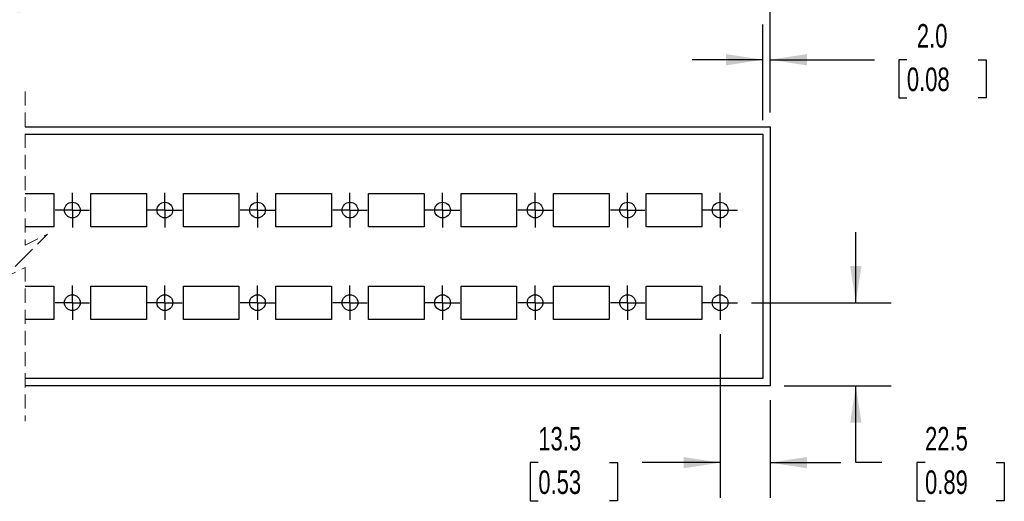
# Model space of a CAD drawing. Header units: millimetres. Extents: x 0 to 838, y 0 to 648.
# Tile 3 of 6: x 304 to 570, y 291 to 422. Entities that reach past the tile are written whole.
import ezdxf

# ---------------------------------------------------------------- set-up
doc = ezdxf.new("R2010")
doc.units = ezdxf.units.MM
doc.header["$LTSCALE"] = 3
doc.linetypes.add('CENTERX2', pattern=[20.32, 12.7, -2.54, 2.54, -2.54])
doc.linetypes.add('HIDDEN', pattern=[1.905, 1.27, -0.635])
doc.layers.add('CENTER', color=40, linetype='CENTERX2')
doc.layers.add('DIMENSIONS', color=140, linetype='Continuous', lineweight=25)
doc.styles.add('SLDTEXTSTYLE0', font='TXT', dxfattribs={"width": 0.7})
doc.dimstyles.new('SLDDIMSTYLE0', dxfattribs={"dimtxt": 6.474023, "dimasz": 9.906, "dimexe": 0, "dimexo": 0.0625, "dimgap": 1.618506, "dimtad": 0, "dimtih": 1, "dimtoh": 1, "dimdec": 1, "dimrnd": 1e-09, "dimzin": 4, "dimdsep": 46, "dimtxsty": 'SLDTEXTSTYLE0', "dimsah": 1, "dimcen": 0.09, "dimadec": 0, "dimazin": 1, "dimtfac": 1, "dimtdec": 1, "dimtmove": 0, "dimatfit": 0, "dimfxl": 0, "dimfrac": 2, "dimtolj": 1, "dimtzin": 12, "dimarcsym": 0})
doc.dimstyles.new('SLDDIMSTYLE2', dxfattribs={"dimtxt": 6.474023, "dimasz": 9.906, "dimexe": 0, "dimexo": 0.0625, "dimgap": 1.618506, "dimtad": 0, "dimtih": 1, "dimtoh": 1, "dimdec": 1, "dimrnd": 1e-09, "dimzin": 12, "dimdsep": 46, "dimtxsty": 'SLDTEXTSTYLE0', "dimsah": 1, "dimcen": 0.09, "dimadec": 0, "dimazin": 3, "dimtfac": 1, "dimtdec": 1, "dimtmove": 0, "dimatfit": 0, "dimfxl": 0, "dimfrac": 2, "dimtolj": 1, "dimtzin": 12, "dimarcsym": 0})
doc.dimstyles.new('SLDDIMSTYLE4', dxfattribs={"dimtxt": 6.474023, "dimasz": 9.906, "dimexe": 0, "dimexo": 0.0625, "dimgap": 1.618506, "dimtad": 0, "dimtih": 1, "dimtoh": 1, "dimdec": 1, "dimrnd": 1e-09, "dimzin": 4, "dimdsep": 46, "dimtxsty": 'SLDTEXTSTYLE0', "dimsah": 1, "dimcen": 0.09, "dimadec": 0, "dimazin": 1, "dimtfac": 1, "dimtdec": 1, "dimtofl": 0, "dimtmove": 0, "dimatfit": 3, "dimfxl": 0, "dimfrac": 2, "dimtolj": 1, "dimtzin": 12, "dimarcsym": 0})

# ---------------------------------------------------------------- blocks, each defined once
blk = doc.blocks.new('_D_11')
at = {"layer": 'DIMENSIONS'}
for p, q in [((504.94, 394.42), (504.94, 420.23)), ((506.94, 396.42), (506.94, 420.23)), ((504.94, 410.71), (485.89, 410.71)), ((506.94, 410.71), (535.09, 410.71)), ((543.86, 410.71), (541.69, 410.71)), ((541.69, 410.71), (541.69, 400.42)), ((563.1, 410.71), (565.28, 410.71)), ((565.28, 410.71), (565.28, 400.42)), ((541.69, 400.42), (543.86, 400.42)), ((565.28, 400.42), (563.1, 400.42))]:
    blk.add_line(p, q, dxfattribs=at)
for points in [[(504.94, 410.71), (495.03, 412.23), (495.03, 409.18)], [(506.94, 410.71), (516.85, 409.18), (516.85, 412.23)]]:
    blk.add_solid(points, dxfattribs=at)
at = {"layer": 'DIMENSIONS', "char_height": 6.35, "attachment_point": 1, "style": 'SLDTEXTSTYLE0'}
for s, insert in [('2.0', (546.56, 420.34)), ('0.08', (543.86, 408.6))]:
    blk.add_mtext(s, dxfattribs=dict(at, insert=insert))
blk = doc.blocks.new('_D_12')
at = {"layer": 'DIMENSIONS'}
for p, q in [((530.08, 345.11), (530.08, 364.16)), ((501.92, 345.11), (539.61, 345.11)), ((510.75, 322.61), (539.61, 322.61)), ((530.08, 301.91), (530.08, 322.61)), ((537.1, 301.91), (530.08, 301.91)), ((548.77, 301.91), (546.6, 301.91)), ((546.6, 301.91), (546.6, 291.63)), ((568.01, 301.91), (570.18, 301.91)), ((570.18, 301.91), (570.18, 291.63)), ((546.6, 291.63), (548.77, 291.63)), ((570.18, 291.63), (568.01, 291.63))]:
    blk.add_line(p, q, dxfattribs=at)
for points in [[(530.08, 345.11), (531.61, 355.01), (528.56, 355.01)], [(530.08, 322.61), (528.56, 312.7), (531.61, 312.7)]]:
    blk.add_solid(points, dxfattribs=at)
at = {"layer": 'DIMENSIONS', "char_height": 6.35, "attachment_point": 1, "style": 'SLDTEXTSTYLE0'}
for s, insert in [('22.5', (548.77, 311.55)), ('0.89', (548.77, 299.81))]:
    blk.add_mtext(s, dxfattribs=dict(at, insert=insert))
blk = doc.blocks.new('_D_13')
at = {"layer": 'DIMENSIONS'}
for p, q in [((493.44, 336.63), (493.44, 292.39)), ((506.94, 318.8), (506.94, 292.39)), ((444.31, 301.91), (442.14, 301.91)), ((442.14, 301.91), (442.14, 291.63)), ((463.55, 301.91), (465.72, 301.91)), ((465.72, 301.91), (465.72, 291.63)), ((493.44, 301.91), (472.32, 301.91)), ((506.94, 301.91), (525.99, 301.91)), ((442.14, 291.63), (444.31, 291.63)), ((465.72, 291.63), (463.55, 291.63))]:
    blk.add_line(p, q, dxfattribs=at)
for points in [[(493.44, 301.91), (483.53, 303.44), (483.53, 300.39)], [(506.94, 301.91), (516.85, 300.39), (516.85, 303.44)]]:
    blk.add_solid(points, dxfattribs=at)
at = {"layer": 'DIMENSIONS', "char_height": 6.35, "attachment_point": 1, "style": 'SLDTEXTSTYLE0'}
for s, insert in [('13.5', (444.31, 311.55)), ('0.53', (444.31, 299.81))]:
    blk.add_mtext(s, dxfattribs=dict(at, insert=insert))
blk = doc.blocks.new('_D_14')
at = {"layer": 'DIMENSIONS'}
for p, q in [((94.2, 396.42), (94.2, 437.32)), ((506.94, 396.42), (506.94, 437.32)), ((299.7, 432.02), (297.58, 427.79)), ((303.93, 423.56), (299.7, 432.02)), ((94.2, 427.79), (208.66, 427.79)), ((217.43, 427.79), (215.25, 427.79)), ((215.25, 427.79), (215.25, 417.5)), ((242.05, 427.79), (244.23, 427.79)), ((244.23, 427.79), (244.23, 417.5)), ((297.58, 427.79), (250.82, 427.79)), ((306.05, 427.79), (303.93, 423.56)), ((506.94, 427.79), (306.05, 427.79)), ((215.25, 417.5), (217.43, 417.5)), ((244.23, 417.5), (242.05, 417.5))]:
    blk.add_line(p, q, dxfattribs=at)
for points in [[(94.2, 427.79), (104.1, 426.27), (104.1, 429.32)], [(506.94, 427.79), (497.03, 429.32), (497.03, 426.27)]]:
    blk.add_solid(points, dxfattribs=at)
at = {"layer": 'DIMENSIONS', "char_height": 6.35, "attachment_point": 1, "style": 'SLDTEXTSTYLE0'}
for s, insert in [('1102.0', (214.74, 437.43)), ('43.39', (217.43, 425.69))]:
    blk.add_mtext(s, dxfattribs=dict(at, insert=insert))
blk = doc.blocks.new('SW_CENTERMARKSYMBOL_20')
at = {"layer": 'CENTER', "color": 0}
for p, q in [((0, 2.54), (0, 4.66)), ((-2.54, 0), (-4.67, 0)), ((0, 0), (-2.54, 0)), ((0, 0), (0, 2.54)), ((0, 0), (0, -2.54)), ((0, 0), (2.54, 0)), ((2.54, 0), (4.66, 0)), ((0, -2.54), (0, -4.67))]:
    blk.add_line(p, q, dxfattribs=at)
blk = doc.blocks.new('SW_CENTERMARKSYMBOL_21')
at = {"layer": 'CENTER', "color": 0}
for p, q in [((0, 2.54), (0, 4.66)), ((-2.54, 0), (-4.67, 0)), ((0, 0), (-2.54, 0)), ((0, 0), (0, 2.54)), ((0, 0), (0, -2.54)), ((0, 0), (2.54, 0)), ((2.54, 0), (4.66, 0)), ((0, -2.54), (0, -4.67))]:
    blk.add_line(p, q, dxfattribs=at)
blk = doc.blocks.new('SW_CENTERMARKSYMBOL_22')
at = {"layer": 'CENTER', "color": 0}
for p, q in [((0, 2.54), (0, 4.66)), ((-2.54, 0), (-4.67, 0)), ((0, 0), (-2.54, 0)), ((0, 0), (0, 2.54)), ((0, 0), (0, -2.54)), ((0, 0), (2.54, 0)), ((2.54, 0), (4.66, 0)), ((0, -2.54), (0, -4.67))]:
    blk.add_line(p, q, dxfattribs=at)
blk = doc.blocks.new('SW_CENTERMARKSYMBOL_23')
at = {"layer": 'CENTER', "color": 0}
for p, q in [((0, 2.54), (0, 4.67)), ((-2.54, 0), (-4.66, 0)), ((0, 0), (-2.54, 0)), ((0, 0), (0, 2.54)), ((0, 0), (0, -2.54)), ((0, 0), (2.54, 0)), ((2.54, 0), (4.67, 0)), ((0, -2.54), (0, -4.66))]:
    blk.add_line(p, q, dxfattribs=at)
blk = doc.blocks.new('SW_CENTERMARKSYMBOL_24')
at = {"layer": 'CENTER', "color": 0}
for p, q in [((0, 2.54), (0, 4.66)), ((-2.54, 0), (-4.67, 0)), ((0, 0), (-2.54, 0)), ((0, 0), (0, 2.54)), ((0, 0), (0, -2.54)), ((0, 0), (2.54, 0)), ((2.54, 0), (4.66, 0)), ((0, -2.54), (0, -4.67))]:
    blk.add_line(p, q, dxfattribs=at)
blk = doc.blocks.new('SW_CENTERMARKSYMBOL_25')
at = {"layer": 'CENTER', "color": 0}
for p, q in [((0, 2.54), (0, 4.67)), ((-2.54, 0), (-4.66, 0)), ((0, 0), (-2.54, 0)), ((0, 0), (0, 2.54)), ((0, 0), (0, -2.54)), ((0, 0), (2.54, 0)), ((2.54, 0), (4.67, 0)), ((0, -2.54), (0, -4.66))]:
    blk.add_line(p, q, dxfattribs=at)
blk = doc.blocks.new('SW_CENTERMARKSYMBOL_26')
at = {"layer": 'CENTER', "color": 0}
for p, q in [((0, 2.54), (0, 4.66)), ((-2.54, 0), (-4.67, 0)), ((0, 0), (-2.54, 0)), ((0, 0), (0, 2.54)), ((0, 0), (0, -2.54)), ((0, 0), (2.54, 0)), ((2.54, 0), (4.66, 0)), ((0, -2.54), (0, -4.67))]:
    blk.add_line(p, q, dxfattribs=at)
blk = doc.blocks.new('SW_CENTERMARKSYMBOL_27')
at = {"layer": 'CENTER', "color": 0}
for p, q in [((0, 2.54), (0, 4.66)), ((-2.54, 0), (-4.66, 0)), ((0, 0), (-2.54, 0)), ((0, 0), (0, 2.54)), ((0, 0), (0, -2.54)), ((0, 0), (2.54, 0)), ((2.54, 0), (4.66, 0)), ((0, -2.54), (0, -4.66))]:
    blk.add_line(p, q, dxfattribs=at)
blk = doc.blocks.new('SW_CENTERMARKSYMBOL_28')
at = {"layer": 'CENTER', "color": 0}
for p, q in [((0, 2.54), (0, 4.66)), ((-2.54, 0), (-4.67, 0)), ((0, 0), (-2.54, 0)), ((0, 0), (0, 2.54)), ((0, 0), (0, -2.54)), ((0, 0), (2.54, 0)), ((2.54, 0), (4.66, 0)), ((0, -2.54), (0, -4.67))]:
    blk.add_line(p, q, dxfattribs=at)
blk = doc.blocks.new('SW_CENTERMARKSYMBOL_29')
at = {"layer": 'CENTER', "color": 0}
for p, q in [((0, 2.54), (0, 4.66)), ((-2.54, 0), (-4.67, 0)), ((0, 0), (-2.54, 0)), ((0, 0), (0, 2.54)), ((0, 0), (0, -2.54)), ((0, 0), (2.54, 0)), ((2.54, 0), (4.66, 0)), ((0, -2.54), (0, -4.67))]:
    blk.add_line(p, q, dxfattribs=at)
blk = doc.blocks.new('SW_CENTERMARKSYMBOL_30')
at = {"layer": 'CENTER', "color": 0}
for p, q in [((0, 2.54), (0, 4.66)), ((-2.54, 0), (-4.67, 0)), ((0, 0), (-2.54, 0)), ((0, 0), (0, 2.54)), ((0, 0), (0, -2.54)), ((0, 0), (2.54, 0)), ((2.54, 0), (4.66, 0)), ((0, -2.54), (0, -4.67))]:
    blk.add_line(p, q, dxfattribs=at)
blk = doc.blocks.new('SW_CENTERMARKSYMBOL_31')
at = {"layer": 'CENTER', "color": 0}
for p, q in [((0, 2.54), (0, 4.66)), ((-2.54, 0), (-4.67, 0)), ((0, 0), (-2.54, 0)), ((0, 0), (0, 2.54)), ((0, 0), (0, -2.54)), ((0, 0), (2.54, 0)), ((2.54, 0), (4.66, 0)), ((0, -2.54), (0, -4.67))]:
    blk.add_line(p, q, dxfattribs=at)
blk = doc.blocks.new('SW_CENTERMARKSYMBOL_32')
at = {"layer": 'CENTER', "color": 0}
for p, q in [((0, 2.54), (0, 4.66)), ((-2.54, 0), (-4.67, 0)), ((0, 0), (-2.54, 0)), ((0, 0), (0, 2.54)), ((0, 0), (0, -2.54)), ((0, 0), (2.54, 0)), ((2.54, 0), (4.66, 0)), ((0, -2.54), (0, -4.67))]:
    blk.add_line(p, q, dxfattribs=at)
blk = doc.blocks.new('SW_CENTERMARKSYMBOL_33')
at = {"layer": 'CENTER', "color": 0}
for p, q in [((0, 2.54), (0, 4.67)), ((-2.54, 0), (-4.67, 0)), ((0, 0), (-2.54, 0)), ((0, 0), (0, 2.54)), ((0, 0), (0, -2.54)), ((0, 0), (2.54, 0)), ((2.54, 0), (4.67, 0)), ((0, -2.54), (0, -4.67))]:
    blk.add_line(p, q, dxfattribs=at)
blk = doc.blocks.new('SW_CENTERMARKSYMBOL_34')
at = {"layer": 'CENTER', "color": 0}
for p, q in [((0, 2.54), (0, 4.66)), ((-2.54, 0), (-4.67, 0)), ((0, 0), (-2.54, 0)), ((0, 0), (0, 2.54)), ((0, 0), (0, -2.54)), ((0, 0), (2.54, 0)), ((2.54, 0), (4.66, 0)), ((0, -2.54), (0, -4.67))]:
    blk.add_line(p, q, dxfattribs=at)
blk = doc.blocks.new('SW_CENTERMARKSYMBOL_35')
at = {"layer": 'CENTER', "color": 0}
for p, q in [((0, 2.54), (0, 4.66)), ((-2.54, 0), (-4.67, 0)), ((0, 0), (-2.54, 0)), ((0, 0), (0, 2.54)), ((0, 0), (0, -2.54)), ((0, 0), (2.54, 0)), ((2.54, 0), (4.66, 0)), ((0, -2.54), (0, -4.67))]:
    blk.add_line(p, q, dxfattribs=at)

msp = doc.modelspace()

# ---------------------------------------------------------------- linework, layer by layer
at = {"color": 7, "linetype": 'HIDDEN', "lineweight": 18}
for p, q in [((305.72, 402.13), (305.72, 360.61)), ((305.72, 360.61), (311.72, 363.61)), ((311.72, 363.61), (305.72, 357.61)), ((305.72, 357.61), (299.72, 351.61)), ((299.72, 351.61), (305.72, 354.61)), ((305.72, 354.61), (305.72, 313.08))]:
    msp.add_line(p, q, dxfattribs=at)
for p, q in [((305.72, 392.61), (506.94, 392.61)), ((506.94, 392.61), (506.94, 322.61)), ((305.72, 390.61), (504.94, 390.61)), ((504.94, 390.61), (504.94, 324.61)), ((305.72, 374.61), (313.44, 374.61)), ((313.44, 374.61), (313.44, 365.61)), ((323.44, 365.61), (323.44, 374.61)), ((323.44, 374.61), (338.44, 374.61)), ((338.44, 374.61), (338.44, 365.61)), ((348.44, 365.61), (348.44, 374.61)), ((348.44, 374.61), (363.44, 374.61)), ((363.44, 374.61), (363.44, 365.61)), ((373.44, 365.61), (373.44, 374.61)), ((373.44, 374.61), (388.44, 374.61)), ((388.44, 374.61), (388.44, 365.61)), ((398.44, 365.61), (398.44, 374.61)), ((398.44, 374.61), (413.44, 374.61)), ((413.44, 374.61), (413.44, 365.61)), ((423.44, 365.61), (423.44, 374.61)), ((423.44, 374.61), (438.44, 374.61)), ((438.44, 374.61), (438.44, 365.61)), ((448.44, 365.61), (448.44, 374.61)), ((448.44, 374.61), (463.44, 374.61)), ((463.44, 374.61), (463.44, 365.61)), ((473.44, 365.61), (473.44, 374.61)), ((473.44, 374.61), (488.44, 374.61)), ((488.44, 374.61), (488.44, 365.61)), ((313.44, 365.61), (305.72, 365.61)), ((338.44, 365.61), (323.44, 365.61)), ((363.44, 365.61), (348.44, 365.61)), ((388.44, 365.61), (373.44, 365.61)), ((413.44, 365.61), (398.44, 365.61)), ((438.44, 365.61), (423.44, 365.61)), ((463.44, 365.61), (448.44, 365.61)), ((488.44, 365.61), (473.44, 365.61)), ((305.72, 349.61), (313.44, 349.61)), ((313.44, 349.61), (313.44, 340.61)), ((323.44, 340.61), (323.44, 349.61)), ((323.44, 349.61), (338.44, 349.61)), ((338.44, 349.61), (338.44, 340.61)), ((348.44, 340.61), (348.44, 349.61)), ((348.44, 349.61), (363.44, 349.61)), ((363.44, 349.61), (363.44, 340.61)), ((373.44, 340.61), (373.44, 349.61)), ((373.44, 349.61), (388.44, 349.61)), ((388.44, 349.61), (388.44, 340.61)), ((398.44, 340.61), (398.44, 349.61)), ((398.44, 349.61), (413.44, 349.61)), ((413.44, 349.61), (413.44, 340.61)), ((423.44, 340.61), (423.44, 349.61)), ((423.44, 349.61), (438.44, 349.61)), ((438.44, 349.61), (438.44, 340.61)), ((448.44, 340.61), (448.44, 349.61)), ((448.44, 349.61), (463.44, 349.61)), ((463.44, 349.61), (463.44, 340.61)), ((473.44, 340.61), (473.44, 349.61)), ((473.44, 349.61), (488.44, 349.61)), ((488.44, 349.61), (488.44, 340.61)), ((313.44, 340.61), (305.72, 340.61)), ((338.44, 340.61), (323.44, 340.61)), ((363.44, 340.61), (348.44, 340.61)), ((388.44, 340.61), (373.44, 340.61)), ((413.44, 340.61), (398.44, 340.61)), ((438.44, 340.61), (423.44, 340.61)), ((463.44, 340.61), (448.44, 340.61)), ((488.44, 340.61), (473.44, 340.61)), ((504.94, 324.61), (305.72, 324.61)), ((506.94, 322.61), (305.72, 322.61))]:
    msp.add_line(p, q)
for centre, radius in [((318.44, 370.11), 2.12), ((343.44, 370.11), 2.12), ((368.44, 370.11), 2.12), ((393.44, 370.11), 2.13), ((418.44, 370.11), 2.12), ((443.44, 370.11), 2.12), ((468.44, 370.11), 2.12), ((493.44, 370.11), 2.13), ((318.44, 345.11), 2.12), ((343.44, 345.11), 2.12), ((368.44, 345.11), 2.12), ((393.44, 345.11), 2.13), ((418.44, 345.11), 2.12), ((443.44, 345.11), 2.12), ((468.44, 345.11), 2.12), ((493.44, 345.11), 2.13)]:
    msp.add_circle(centre, radius)

# ---------------------------------------------------------------- block references
at = {"layer": 'CENTER'}
for name, p in [('SW_CENTERMARKSYMBOL_20', (318.44, 370.11)), ('SW_CENTERMARKSYMBOL_22', (343.44, 370.11)), ('SW_CENTERMARKSYMBOL_24', (368.44, 370.11)), ('SW_CENTERMARKSYMBOL_26', (393.44, 370.11)), ('SW_CENTERMARKSYMBOL_28', (418.44, 370.11)), ('SW_CENTERMARKSYMBOL_30', (443.44, 370.11)), ('SW_CENTERMARKSYMBOL_32', (468.44, 370.11)), ('SW_CENTERMARKSYMBOL_34', (493.44, 370.11)), ('SW_CENTERMARKSYMBOL_21', (318.44, 345.11)), ('SW_CENTERMARKSYMBOL_23', (343.44, 345.11)), ('SW_CENTERMARKSYMBOL_25', (368.44, 345.11)), ('SW_CENTERMARKSYMBOL_27', (393.44, 345.11)), ('SW_CENTERMARKSYMBOL_29', (418.44, 345.11)), ('SW_CENTERMARKSYMBOL_31', (443.44, 345.11)), ('SW_CENTERMARKSYMBOL_33', (468.44, 345.11)), ('SW_CENTERMARKSYMBOL_35', (493.44, 345.11))]:
    msp.add_blockref(name, p, dxfattribs=at)

# ---------------------------------------------------------------- dimensions: what is measured, and where the dimension line sits
at = {"layer": 'DIMENSIONS'}
dim = msp.add_linear_dim(base=(94.2, 427.79), p1=(506.94, 392.61), p2=(94.2, 392.61), text='1102.0', dimstyle='SLDDIMSTYLE4', dxfattribs=at)
dim.commit()
dim.dimension.update_dxf_attribs({"geometry": '_D_14', "text_midpoint": (229.74, 427.79), "dimtype": 160})
for base, p1, p2, dimstyle, picture, middle in [((506.94, 410.71), (504.94, 390.61), (506.94, 392.61), 'SLDDIMSTYLE0', '_D_11', (553.48, 410.71)), ((493.44, 301.91), (506.94, 322.61), (493.44, 340.44), 'SLDDIMSTYLE2', '_D_13', (453.93, 301.91))]:
    dim = msp.add_linear_dim(base=base, p1=p1, p2=p2, dimstyle=dimstyle, dxfattribs=at)
    dim.commit()
    dim.dimension.update_dxf_attribs({"geometry": picture, "text_midpoint": middle, "dimtype": 160})
dim = msp.add_linear_dim(base=(530.08, 322.61), p1=(498.11, 345.11), p2=(506.94, 322.61), angle=90, dimstyle='SLDDIMSTYLE2', dxfattribs=at)
dim.commit()
dim.dimension.update_dxf_attribs({"geometry": '_D_12', "text_midpoint": (530.08, 301.91), "dimtype": 160})

doc.saveas('drawing.dxf')
